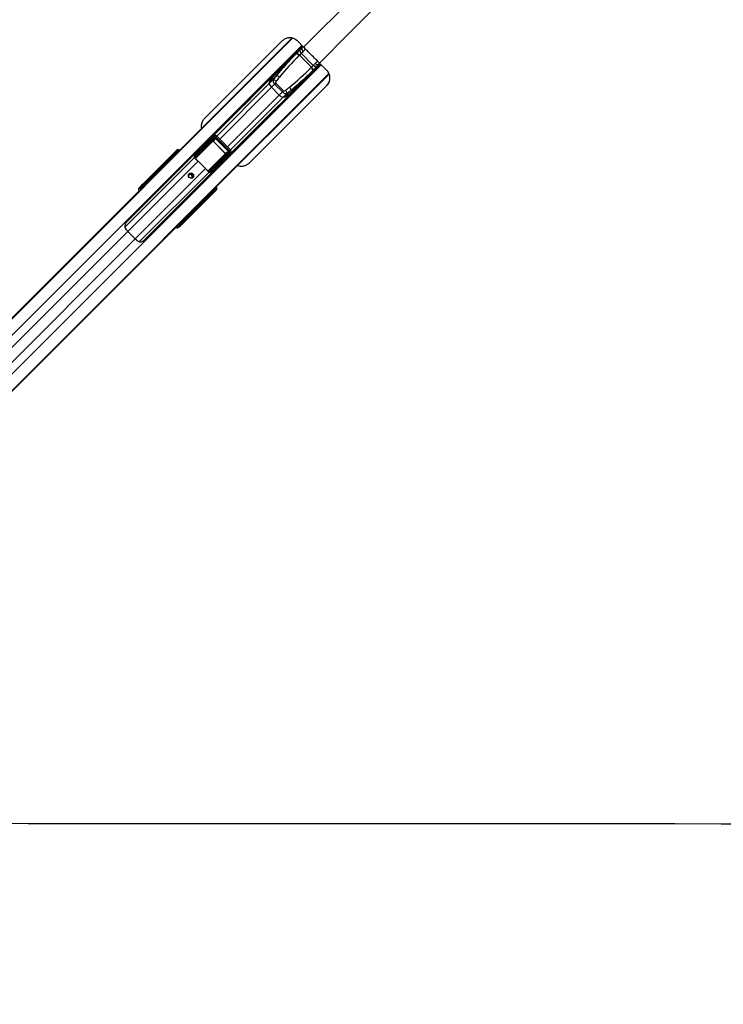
# Model space of a CAD drawing. Header units: millimetres. Extents: x 36407 to 443956, y 20230 to 409263.
# Tile 46 of 79: x 117277 to 149903, y 239024 to 284682. Entities that reach past the tile are written whole.
import ezdxf

# ---------------------------------------------------------------- set-up
doc = ezdxf.new("R2010")
doc.units = ezdxf.units.MM
doc.header["$LTSCALE"] = 50
doc.layers.add('COMPONENT_GEOMETRY', color=7, linetype='Continuous')
doc.styles.add('SLDTEXTSTYLE0', font='TXT', dxfattribs={"width": 0.75})
doc.dimstyles.new('SLDDIMSTYLE0', dxfattribs={"dimtxt": 2500, "dimasz": 165.1, "dimexe": 0, "dimexo": 0.0625, "dimgap": 625, "dimtad": 0, "dimtih": 1, "dimtoh": 1, "dimdec": 0, "dimrnd": 1e-09, "dimzin": 12, "dimdsep": 46, "dimtxsty": 'SLDTEXTSTYLE0', "dimsah": 1, "dimcen": 0.09, "dimadec": 0, "dimazin": 3, "dimtfac": 1, "dimtdec": 0, "dimtofl": 0, "dimtmove": 0, "dimatfit": 3, "dimfxl": 1, "dimfrac": 2, "dimtolj": 1, "dimtzin": 12, "dimarcsym": 0})
doc.dimstyles.new('SLDDIMSTYLE2', dxfattribs={"dimtxt": 2500, "dimasz": 165.1, "dimexe": 0, "dimexo": 0.0625, "dimgap": 625, "dimtad": 0, "dimtih": 1, "dimtoh": 1, "dimdec": 1, "dimrnd": 1e-09, "dimzin": 12, "dimdsep": 46, "dimtxsty": 'SLDTEXTSTYLE0', "dimsah": 1, "dimcen": 0.09, "dimadec": 0, "dimazin": 3, "dimtfac": 1, "dimtdec": 1, "dimtofl": 0, "dimtmove": 0, "dimatfit": 3, "dimfxl": 1, "dimfrac": 2, "dimtolj": 1, "dimtzin": 12, "dimarcsym": 0})

# ---------------------------------------------------------------- blocks, each defined once
blk = doc.blocks.new('_D_2')
at = {"layer": 'COMPONENT_GEOMETRY', "color": 7}
for p, q in [((240160, 319828), (240160, 200580)), ((68025, 220334), (68025, 200580)), ((149091, 204340), (148329, 204340)), ((148329, 204340), (148329, 200371)), ((159094, 204340), (159856, 204340)), ((159856, 204340), (159856, 200371)), ((68025, 200739), (147060, 200739)), ((240160, 200739), (161125, 200739)), ((148329, 200371), (149091, 200371)), ((159856, 200371), (159094, 200371))]:
    blk.add_line(p, q, dxfattribs=at)
for points in [[(68025, 200739), (68190, 200714), (68190, 200765)], [(240160, 200739), (239995, 200765), (239995, 200714)]]:
    blk.add_solid(points, dxfattribs=at)
at = {"layer": 'COMPONENT_GEOMETRY', "color": 7, "char_height": 2500, "attachment_point": 1, "style": 'SLDTEXTSTYLE0'}
for s, insert in [('11\'3.5"', (149091, 203594)), ('3443', (150398, 199853))]:
    blk.add_mtext(s, dxfattribs=dict(at, insert=insert))
blk = doc.blocks.new('_D_4')
at = {"layer": 'COMPONENT_GEOMETRY', "color": 7}
for p, q in [((240160, 319828), (240160, 211950)), ((90725, 238643), (90725, 211950)), ((160441, 215709), (159679, 215709)), ((159679, 215709), (159679, 211740)), ((170444, 215709), (171206, 215709)), ((171206, 215709), (171206, 211740)), ((90725, 212109), (158410, 212109)), ((240160, 212109), (172475, 212109)), ((159679, 211740), (160441, 211740)), ((171206, 211740), (170444, 211740))]:
    blk.add_line(p, q, dxfattribs=at)
for points in [[(90725, 212109), (90890, 212083), (90890, 212134)], [(240160, 212109), (239995, 212134), (239995, 212083)]]:
    blk.add_solid(points, dxfattribs=at)
at = {"layer": 'COMPONENT_GEOMETRY', "color": 7, "char_height": 2500, "attachment_point": 1, "style": 'SLDTEXTSTYLE0'}
for s, insert in [('9\'9.67"', (160441, 214963)), ('2988.7', (160363, 211223))]:
    blk.add_mtext(s, dxfattribs=dict(at, insert=insert))

msp = doc.modelspace()

# ---------------------------------------------------------------- linework, layer by layer
at = {"color": 8, "linetype": 'Continuous', "lineweight": 25}
for p, q in [((93904.97, 247794.95), (129929.16, 283819.15)), ((124228.06, 278143.25), (129909.4, 283824.59)), ((94299.21, 247425.62), (130361.28, 283487.7)), ((130407.54, 283435.56), (129861.71, 282889.74)), ((130422.98, 283425.51), (130368.93, 283371.58)), ((130419.34, 283209.86), (130528.73, 283319.05)), ((130657.83, 282093.62), (131203.13, 282638.93)), ((130977.95, 282651.25), (131087.14, 282760.65)), ((131193.55, 282654.83), (131139.67, 282600.84)), ((95193.71, 246531.12), (131255.73, 282593.14)), ((95563.04, 246136.88), (131617.18, 282191.02)), ((125913.96, 276462.6), (131624.2, 282172.83)), ((126415.77, 279284.07), (128851.76, 281720.06)), ((126554.11, 279145.73), (128956.34, 281547.96)), ((126913.82, 278786.02), (129316.05, 281188.25)), ((127052.16, 278647.67), (129488.15, 281083.66)), ((125414.86, 278248.57), (126212.4, 279046.11)), ((126224.05, 279040.1), (125422.52, 278238.57)), ((126414.13, 279285.7), (126366.99, 279238.56)), ((124586.93, 278539.21), (124598.64, 278550.92)), ((124593.94, 278532.21), (124605.64, 278543.91)), ((124613.3, 278542.26), (124612.88, 278542.73)), ((127053.79, 278646.04), (127006.66, 278598.9)), ((122157.34, 275066.55), (125382.95, 278292.17)), ((122286.99, 274867.05), (125545.94, 278126.01)), ((124162.85, 278091.81), (124123.47, 278124.77)), ((124127.04, 278131.41), (124168.09, 278097.06)), ((124350.91, 278279.88), (124338.16, 278292.63)), ((124360.55, 278315.02), (124373.31, 278302.27)), ((124379.47, 278380.77), (124364.83, 278366.13)), ((124418.22, 278347.18), (124384.44, 278375.45)), ((124398.65, 278353.11), (124386.94, 278341.41)), ((124399.69, 278328.66), (124386.94, 278341.41)), ((124388, 278382.09), (124423.46, 278352.42)), ((125389.28, 278289.37), (125410.58, 278315.77)), ((126008.19, 277655.95), (126808.19, 278455.95)), ((126814.2, 278444.31), (126017.4, 277647.5)), ((122635.14, 274518.89), (125894.1, 277777.85)), ((122834.58, 274389.18), (126060.26, 277614.86)), ((126149.31, 277607.14), (126173.87, 277639.58)), ((122977.17, 276906.13), (122952.12, 276934.31)), ((122989.24, 276990.54), (123023.28, 276952.25)), ((126312, 276837.55), (126300.3, 276825.84)), ((126319.01, 276830.54), (126307.3, 276818.84)), ((126310.82, 276844.79), (126310.35, 276845.2)), ((126327.24, 276786.01), (126325.43, 276783.97)), ((125892.86, 276355.38), (125859.91, 276394.76)), ((125865.15, 276400), (125899.5, 276358.95)), ((126060.72, 276570.07), (126047.97, 276582.82)), ((126070.36, 276605.21), (126083.11, 276592.46)), ((126109.5, 276618.85), (126096.75, 276631.6)), ((126121.21, 276630.56), (126109.5, 276618.85)), ((126143.54, 276616.34), (126115.27, 276650.13)), ((126120.51, 276655.36), (126150.18, 276619.91)), ((126129.44, 276586.02), (126127.64, 276583.98)), ((126134.26, 276596.78), (126148.86, 276611.38)), ((95859.53, 248439.6), (122286.99, 274867.05)), ((124702.4, 275184.03), (124674.22, 275209.07)), ((124720.34, 275255.19), (124758.63, 275221.15)), ((96207.69, 248091.44), (122635.14, 274518.89))]:
    msp.add_line(p, q, dxfattribs=at)
at = {"color": 7, "linetype": 'Continuous', "lineweight": 25}
for p, q in [((124154.51, 278083.47), (129898.6, 283827.56)), ((129450.01, 283699.29), (125845.24, 280104.24)), ((130443.18, 283405.15), (130155.13, 283695.48)), ((130392.98, 283455.74), (122224.48, 275287.24)), ((130097.23, 283099.88), (128969.8, 281972.45)), ((130113.66, 283116.31), (130097.23, 283099.88)), ((130288.66, 283291.31), (130113.66, 283116.31)), ((130331.87, 283122.39), (130244.37, 283034.89)), ((130368.93, 283371.58), (130288.66, 283291.31)), ((130331.87, 283122.39), (130419.12, 283209.64)), ((130332.01, 283122.25), (130331.87, 283122.39)), ((130332.01, 283122.25), (130890.34, 282563.92)), ((130422.92, 283425.57), (130368.93, 283371.58)), ((130419.12, 283209.64), (130419.34, 283209.86)), ((123055.33, 274456.39), (131223.78, 282624.84)), ((129861.71, 282889.74), (129874.18, 282876.83)), ((130227.94, 283018.46), (130244.37, 283034.89)), ((130244.37, 283034.89), (130244.38, 283034.88)), ((130802.97, 282476.29), (130244.38, 283034.88)), ((130890.48, 282563.78), (130977.73, 282651.02)), ((130977.73, 282651.02), (130977.95, 282651.25)), ((131193.61, 282654.78), (131139.67, 282600.84)), ((131517.93, 282332.95), (131175.03, 282673.22)), ((125854.19, 276389.04), (131628.04, 282162.89)), ((130867.97, 282329.14), (129740.55, 281201.71)), ((130786.55, 282459.85), (130802.98, 282476.27)), ((130802.98, 282476.27), (130802.97, 282476.29)), ((130890.48, 282563.78), (130802.98, 282476.27)), ((130884.4, 282345.57), (130867.97, 282329.14)), ((131059.41, 282520.57), (130884.4, 282345.57)), ((130890.34, 282563.92), (130890.48, 282563.78)), ((131139.67, 282600.84), (131059.41, 282520.57)), ((129017.13, 282062.21), (128022.6, 281067.68)), ((129036.84, 281905.14), (128851.76, 281720.06)), ((128861.08, 281766.27), (129188.84, 282094.03)), ((129096.9, 281688.52), (129153.49, 281745.11)), ((129153.49, 281745.11), (129513.2, 281385.39)), ((130644.92, 282106.09), (130657.83, 282093.62)), ((131520.23, 281630.29), (131606.25, 281753.39)), ((127915.07, 278034.5), (131519.87, 281629.59)), ((127915.44, 278035.2), (131520.23, 281630.29)), ((129096.9, 281688.52), (128956.34, 281547.96)), ((129316.05, 281188.25), (128956.34, 281547.96)), ((129456.61, 281328.81), (129096.9, 281688.52)), ((129456.61, 281328.81), (129316.05, 281188.25)), ((129456.61, 281328.81), (129513.2, 281385.39)), ((129673.24, 281268.75), (129488.15, 281083.66)), ((129534.36, 281092.99), (129862.12, 281420.75)), ((131520.23, 281630.29), (131519.87, 281629.59)), ((128835.81, 280254.55), (129830.3, 281249.04)), ((127651.67, 280696.75), (126135.81, 279180.89)), ((126948.98, 278367.72), (128464.89, 279883.62)), ((125418.06, 278430.86), (126264.06, 279278.94)), ((126288.18, 279232.42), (125423.89, 278366.01)), ((125427.45, 278316.52), (126288.53, 279177.59)), ((126311.82, 279165.56), (125450.74, 278304.48)), ((125770.06, 278816.17), (126121.16, 279168.13)), ((126088.9, 279151.66), (126096.79, 279143.71)), ((126089.43, 279152.19), (126097.32, 279144.24)), ((126264.06, 279278.94), (126121.16, 279168.13)), ((126275.83, 279289.46), (126134.18, 279179.62)), ((126212.4, 279046.11), (126311.82, 279165.56)), ((126243.38, 279042.26), (126248.64, 279047.53)), ((126810.35, 278475.29), (126243.38, 279042.26)), ((126355.34, 279175.72), (126248.64, 279047.53)), ((126248.64, 279047.53), (126815.62, 278480.55)), ((126355.34, 279175.72), (126365.87, 279186.25)), ((126943.81, 278587.25), (126355.34, 279175.72)), ((126365.87, 279186.25), (126954.34, 278597.78)), ((127006.66, 278598.9), (126366.99, 279238.56)), ((127053.79, 278646.04), (126414.13, 279285.7)), ((122971.91, 277031.57), (124528.84, 278588.5)), ((122973.2, 277043.58), (124562.31, 278632.7)), ((124390.5, 278419.31), (124527.17, 278532.45)), ((124552.06, 278557.34), (124452.24, 278478.03)), ((124553.97, 278559.04), (124454.35, 278479.89)), ((124527.17, 278532.45), (124552.06, 278557.34)), ((124528.84, 278588.5), (124562.31, 278632.7)), ((124540.21, 278492.49), (124562.6, 278514.88)), ((124552.06, 278557.34), (124553.97, 278559.04)), ((124586.93, 278539.21), (124562.6, 278514.88)), ((124562.6, 278514.88), (124569.61, 278507.88)), ((124569.61, 278507.88), (124593.94, 278532.21)), ((124593.94, 278532.21), (124586.93, 278539.21)), ((124605.64, 278543.91), (124598.64, 278550.92)), ((126072.58, 277682.65), (126933.65, 278543.72)), ((126945.69, 278520.44), (126084.61, 277659.36)), ((126134.1, 277655.8), (127000.52, 278520.09)), ((126933.65, 278543.72), (126814.2, 278444.31)), ((126815.62, 278480.55), (126943.81, 278587.25)), ((126943.81, 278587.25), (126954.34, 278597.78)), ((124123.47, 278124.77), (122989.24, 276990.54)), ((124053.35, 277968.54), (124195.83, 278101.22)), ((124053.35, 277968.54), (124161.19, 278076.37)), ((124100.5, 278029.46), (124154.51, 278083.47)), ((124125.08, 278166.99), (124325.12, 278332.59)), ((124326.16, 278298.3), (124125.8, 278132.43)), ((124161.19, 278076.37), (124177.28, 278091.36)), ((124161.19, 278076.37), (124174.05, 278089.24)), ((124174.05, 278089.24), (124228.06, 278143.25)), ((124177.28, 278091.36), (124174.05, 278089.24)), ((124352.08, 278359.54), (124203.36, 278241.38)), ((124206.17, 278243.79), (124203.36, 278241.38)), ((124353.98, 278361.24), (124206.17, 278243.79)), ((124241.43, 278152.03), (124228.06, 278143.25)), ((124325.12, 278332.59), (124352.08, 278359.54)), ((124360.55, 278315.02), (124338.16, 278292.63)), ((124353.98, 278361.24), (124352.08, 278359.54)), ((124386.94, 278341.41), (124360.55, 278315.02)), ((124528.21, 278498.16), (124388, 278382.09)), ((124411.4, 278340.36), (124398.65, 278353.11)), ((124454.29, 278479.8), (124452.24, 278478.03)), ((124547.21, 278485.48), (124540.21, 278492.49)), ((124547.21, 278485.48), (124569.61, 278507.88)), ((125545.94, 278126.01), (125894.1, 277777.85)), ((127047.03, 278495.97), (126198.95, 277649.97)), ((126584.26, 278001.97), (126936.23, 278353.07)), ((126810.35, 278475.29), (126815.62, 278480.55)), ((126911.74, 278328.64), (126919.7, 278320.75)), ((126912.28, 278329.17), (126920.23, 278321.29)), ((126936.23, 278353.07), (127047.03, 278495.97)), ((126947.72, 278366.08), (127057.56, 278507.74)), ((93831.48, 247746.67), (124053.35, 277968.54)), ((123658.91, 277587.87), (123766.74, 277695.71)), ((123766.74, 277695.71), (124100.5, 278029.46)), ((126139.89, 277637.58), (126083.86, 277642.49)), ((127915.44, 278035.2), (127915.07, 278034.5)), ((93757.93, 247686.89), (123658.91, 277587.87)), ((122792.57, 276837.61), (122859.12, 276904.33)), ((122839.66, 276899.8), (122792.57, 276837.61)), ((122859.12, 276904.33), (122882.89, 276935.71)), ((122952.12, 276934.31), (122928.35, 276902.92)), ((126356.59, 276760.75), (124799.66, 275203.82)), ((124811.67, 275205.11), (126400.79, 276794.22)), ((126150.18, 276619.91), (126266.25, 276760.12)), ((126300.54, 276759.08), (126187.4, 276622.41)), ((126246.12, 276684.15), (126325.43, 276783.97)), ((126247.98, 276686.26), (126327.13, 276785.88)), ((126275.97, 276801.52), (126253.58, 276779.12)), ((126260.58, 276772.12), (126253.58, 276779.12)), ((126282.97, 276794.51), (126260.58, 276772.12)), ((126300.3, 276825.84), (126275.97, 276801.52)), ((126275.97, 276801.52), (126282.97, 276794.51)), ((126282.97, 276794.51), (126307.3, 276818.84)), ((126307.3, 276818.84), (126300.3, 276825.84)), ((126325.43, 276783.97), (126300.54, 276759.08)), ((126312, 276837.55), (126307.09, 276841.95)), ((126319.01, 276830.54), (126312, 276837.55)), ((126400.79, 276794.22), (126356.59, 276760.75)), ((95514.76, 246063.39), (125756.2, 276304.83)), ((124758.63, 275221.15), (125892.86, 276355.38)), ((125484.52, 276019.37), (125800.18, 276335.03)), ((125756.2, 276304.83), (125913.96, 276462.6)), ((125869.14, 276426.14), (125756.2, 276304.83)), ((125800.18, 276335.03), (125854.19, 276389.04)), ((125900.52, 276357.71), (126066.39, 276558.07)), ((125913.96, 276462.6), (125920.04, 276471.84)), ((126100.68, 276557.03), (125935.08, 276356.99)), ((126009.48, 276435.27), (126127.64, 276583.98)), ((126009.48, 276435.27), (126011.74, 276438.4)), ((126012, 276438.22), (126129.33, 276585.89)), ((126060.72, 276570.07), (126083.11, 276592.46)), ((126083.11, 276592.46), (126109.5, 276618.85)), ((126127.64, 276583.98), (126100.68, 276557.03)), ((126121.21, 276630.56), (126108.45, 276643.31)), ((102979.32, 253514.17), (125377.08, 275911.93)), ((125377.08, 275911.93), (125484.52, 276019.37)), ((122286.99, 274867.05), (122635.14, 274518.89)), ((124672.42, 275091.03), (124605.7, 275024.48)), ((124667.89, 275071.57), (124605.7, 275024.48)), ((124671.02, 275160.26), (124702.4, 275184.03)), ((124703.8, 275114.79), (124672.42, 275091.03))]:
    msp.add_line(p, q, dxfattribs=at)
at = {"color": 7, "linetype": 'Continuous', "lineweight": 25, "flags": 128}
for points in [[(130288.66, 283291.31), (130278.43, 283277.01), (130272.68, 283259.19), (130271.61, 283238.52), (130275.28, 283215.8), (130283.53, 283191.91), (130296.06, 283167.76), (130312.38, 283144.29), (130331.87, 283122.39)], [(130368.93, 283371.58), (130360.07, 283358.65), (130355.62, 283342.13), (130355.76, 283322.66), (130360.48, 283301), (130369.61, 283277.99), (130382.78, 283254.48), (130399.5, 283231.41), (130419.12, 283209.64)], [(131139.67, 282600.84), (131126.74, 282591.98), (131110.22, 282587.53), (131090.75, 282587.67), (131069.1, 282592.39), (131046.08, 282601.52), (131022.57, 282614.69), (130999.5, 282631.41), (130977.73, 282651.02)], [(128851.76, 281720.06), (128876, 281821.48), (128911.71, 281912.48), (128958.8, 281992.79), (129017.13, 282062.21), (129086.55, 282120.55), (129163.18, 282165.84)], [(131059.41, 282520.57), (131045.1, 282510.34), (131027.28, 282504.59), (131006.61, 282503.52), (130983.89, 282507.19), (130960, 282515.44), (130935.85, 282527.97), (130912.38, 282544.29), (130890.48, 282563.78)], [(128861.08, 281766.27), (128859.79, 281760.61), (128858.53, 281754.91), (128857.32, 281749.18), (128856.13, 281743.42), (128854.99, 281737.63), (128853.87, 281731.8), (128852.8, 281725.95), (128851.76, 281720.06)], [(129933.93, 281395.09), (129888.64, 281318.46), (129830.3, 281249.04), (129760.89, 281190.71), (129680.57, 281143.62), (129589.58, 281107.91), (129488.15, 281083.66)], [(128022.6, 281067.68), (128022.57, 281067.66), (127986.14, 281029.78), (127928.19, 280968.36), (127856.76, 280893.46), (127818.98, 280854.62), (127781.89, 280817.15), (127746.68, 280782.32), (127714.73, 280751.44), (127665.9, 280706.08), (127643.51, 280687.15), (127651.67, 280696.75), (127651.67, 280696.75)], [(129534.36, 281092.99), (129528.7, 281091.7), (129523, 281090.44), (129517.27, 281089.23), (129511.51, 281088.04), (129505.72, 281086.9), (129499.89, 281085.78), (129494.04, 281084.71), (129488.15, 281083.66)], [(128464.89, 279883.63), (128464.78, 279883.52), (128455.26, 279875.44), (128474.26, 279897.91), (128519.67, 279946.78), (128550.59, 279978.77), (128585.39, 280013.94), (128622.93, 280051.1), (128661.74, 280088.85), (128736.64, 280160.28), (128798.01, 280218.18), (128835.81, 280254.55), (128835.81, 280254.55)], [(125441.34, 278221.26), (125454.66, 278210.12), (125467.95, 278198.73), (125481.17, 278187.11), (125494.33, 278175.28), (125507.4, 278163.23), (125520.37, 278151), (125533.22, 278138.59), (125545.94, 278126.01)], [(125894.1, 277777.85), (125906.68, 277765.13), (125919.09, 277752.28), (125931.32, 277739.31), (125943.37, 277726.24), (125955.2, 277713.08), (125966.83, 277699.85), (125978.21, 277686.57), (125989.35, 277673.25)], [(125309.27, 277364.4), (125270.71, 277339.3), (125224.56, 277331.47), (125177.85, 277342.11), (125137.69, 277369.6), (125110.2, 277409.76), (125099.56, 277456.47), (125107.39, 277502.62), (125132.49, 277541.18), (125171.06, 277566.29), (125217.21, 277574.12), (125263.92, 277563.48), (125304.07, 277535.98), (125331.57, 277495.83), (125342.21, 277449.12), (125334.38, 277402.97), (125309.27, 277364.4)], [(122971.91, 277031.57), (122970.58, 277028.68), (122970.3, 277024.89), (122971.09, 277020.31), (122972.92, 277015.05), (122975.75, 277009.28), (122979.49, 277003.15), (122984.03, 276996.85), (122989.24, 276990.54)], [(122193.22, 274973.14), (122203.83, 274959.67), (122214.81, 274946.2), (122226.12, 274932.77), (122237.75, 274919.39), (122249.68, 274906.11), (122261.88, 274892.94), (122274.32, 274879.91), (122286.99, 274867.05)], [(124799.66, 275203.82), (124796.77, 275202.49), (124792.98, 275202.21), (124788.4, 275203), (124783.14, 275204.83), (124777.37, 275207.66), (124771.25, 275211.39), (124764.94, 275215.93), (124758.63, 275221.15)], [(122635.14, 274518.89), (122648, 274506.23), (122661.03, 274493.78), (122674.2, 274481.59), (122687.49, 274469.66), (122700.86, 274458.03), (122714.29, 274446.71), (122727.76, 274435.74), (122741.23, 274425.13)], [(115534.73, 247416.87), (117676.36, 247415.84), (119817.98, 247414.81), (121959.61, 247413.77), (124101.23, 247412.73), (126242.86, 247411.68), (128384.49, 247410.62), (130526.11, 247409.56), (132667.74, 247408.49), (134809.36, 247407.41), (136950.99, 247406.33), (139092.61, 247405.24), (141234.24, 247404.14), (143375.86, 247403.03), (147659.12, 247400.8), (149800.74, 247399.68), (151942.36, 247398.54)]]:
    msp.add_lwpolyline(points, dxfattribs=at)
at = {"color": 7, "linetype": 'Continuous', "lineweight": 25}
for centre, radius, start, end in [((130070.23, 282910.92), 190.88, 34.290279, 81.869669), ((130086.66, 282927.35), 190.88, 34.290279, 81.869669), ((129879.7, 282907.1), 25, 135, 224), ((130679.01, 282302.14), 190.88, 8.130331, 55.709721), ((130695.44, 282318.57), 190.88, 8.130331, 55.709721), ((129137.57, 281775.92), 291.22, 191.059418, 231.516192), ((129271.38, 281681.67), 418.93, 136.044387, 168.349801), ((128979.96, 281637.2), 273.92, 45.526239, 78.015808), ((129135.01, 281835.49), 264.08, 44.423009, 78.240088), ((130675.19, 282111.61), 25, 226, 315), ((129405.29, 281211.87), 273.92, 11.984192, 44.473761), ((129603.58, 281366.92), 264.08, 11.759912, 45.576991), ((129544.02, 281369.48), 291.22, 218.483808, 258.940582), ((129449.77, 281503.29), 418.93, 281.650199, 313.955613), ((126212.72, 279032.46), 13.66, 34.000402, 91.344623), ((126318.66, 279277.73), 54.6, 178.731714, 236.077056), ((126311.16, 279192.84), 27.29, 213.970822, 271.374204), ((124545.21, 278515.84), 24.52, 137.347852, 226.126116), ((126960.93, 278543.07), 27.29, 178.625796, 236.029178), ((127045.83, 278550.56), 54.6, 213.922944, 271.268286), ((124428.66, 277700.79), 464.45, 123.243004, 134.955886), ((124106.77, 278137.46), 19.68, 322.770658, 345.196525), ((124106.45, 278138.2), 21.68, 321.727921, 341.746243), ((124121.63, 278169.09), 4.04, 328.613839, 24.542361), ((124482.64, 277754.84), 464.4, 123.242351, 134.95654), ((124199.44, 278243.56), 4.48, 330.943661, 28.842539), ((124343.16, 278315.98), 24.52, 137.34751, 226.126458), ((124359.36, 278407.4), 33.37, 307.050141, 319.041086), ((124367.41, 278388.88), 21.69, 321.730345, 341.743818), ((124385.44, 278421.6), 5.56, 335.669161, 36.357358), ((124446.78, 278480.34), 5.93, 337.079959, 38.204907), ((125425.42, 278402.37), 36.4, 237.135625, 267.584115), ((125420.99, 278398.2), 15.32, 116.520991, 150.370944), ((125416.92, 278363.38), 48.03, 262.420329, 282.671586), ((125434.52, 278323.87), 25.27, 198.690619, 309.915179), ((125450.09, 278331.77), 27.29, 213.971002, 271.361609), ((126800.55, 278444.63), 13.66, 358.655377, 55.999598), ((126091.96, 277666.43), 25.27, 140.084821, 251.309381), ((126099.86, 277682), 27.29, 178.638391, 236.028998), ((126131.47, 277648.83), 48.03, 167.328414, 187.579671), ((126170.47, 277657.33), 36.4, 182.415885, 212.864375), ((126166.29, 277652.9), 15.32, 299.629056, 333.479009), ((125189.47, 277427.57), 81.97, 41.939467, 190.152254), ((125186.97, 277418.88), 126.2, 327.670703, 122.329297), ((125196.35, 277421.04), 81.76, 259.32801, 48.580269), ((122893.02, 276868.27), 49.49, 44.441307, 133.237989), ((122916.78, 276899.66), 49.48, 44.435807, 133.239932), ((126248.43, 276678.69), 5.93, 51.795093, 112.920041), ((126283.93, 276777.12), 24.52, 223.873884, 312.652148), ((125471.68, 276663.05), 464.23, 315.042052, 326.623538), ((125525.57, 276717.16), 464.38, 315.043215, 326.757894), ((125906.29, 276338.35), 21.68, 108.253757, 128.272079), ((125905.55, 276338.68), 19.68, 104.803475, 127.229342), ((125937.18, 276353.54), 4.04, 65.457639, 121.386161), ((126011.65, 276431.35), 4.48, 61.157461, 119.056339), ((126084.07, 276575.07), 24.52, 223.873542, 312.65249), ((126156.98, 276599.32), 21.69, 108.256182, 128.269655), ((126175.5, 276591.27), 33.37, 130.958914, 142.949859), ((126189.7, 276617.35), 5.56, 53.642642, 114.330839), ((124636.37, 275124.93), 49.49, 316.762011, 45.558693), ((124667.75, 275148.69), 49.48, 316.760068, 45.564193)]:
    msp.add_arc(centre, radius, start, end, dxfattribs=at)
at = {"color": 8, "linetype": 'Continuous', "lineweight": 25}
for centre, radius, start, end in [((124570.5, 278582.86), 42.04, 172.285034, 229.935605), ((124821.02, 278335.69), 293.58, 131.251396, 135.152772), ((126103.78, 277052.93), 293.58, 314.847228, 318.748604), ((126350.95, 276802.41), 42.04, 220.064395, 277.714966)]:
    msp.add_arc(centre, radius, start, end, dxfattribs=at)
at = {"color": 7, "linetype": 'Continuous', "lineweight": 25}
for centre, major_axis, ratio, start_param, end_param in [((132925.66, 280271.46), (5178.48, 5178.48), 0.54618911, 1.57079633, 1.68926734), ((132950.3, 280296.1), (5146.53, 5146.53), 0.52897028, 1.57079633, 1.75669233), ((128064.19, 285182.21), (5146.53, 5146.53), 0.52897028, 4.52649298, 4.71238898), ((128039.55, 285157.56), (5178.48, 5178.48), 0.54618911, 4.59378007, 4.71238898), ((129195.68, 281787.3), (141.42, -141.42), 0.69851172, 3.3506463, 4.71238898), ((134565.91, 279491.63), (7506.12, 7506.12), 0.54084956, 1.75669233, 1.77984997), ((129220.32, 281811.94), (66.84, 66.84), 0.52897028, 1.77984997, 3.14159265), ((134590.55, 279516.27), (7474.17, 7474.17), 0.52897028, 1.75669233, 1.77984997), ((129555.39, 281427.59), (141.42, -141.42), 0.69851172, 4.71238898, 6.07413166), ((129580.04, 281452.23), (66.84, 66.84), 0.52897028, 3.14159265, 4.50333534), ((127284.36, 286822.46), (7474.17, 7474.17), 0.52897028, 4.50333534, 4.52649298), ((127259.72, 286797.81), (7506.12, 7506.12), 0.54084956, 4.50333534, 4.52649298), ((126194.26, 279099.67), (89.43, 75.39), 0.85463411, 1.52298823, 1.67157808), ((126229.62, 279027.97), (18.26, 20.27), 0.91616812, 6.24131352, 7.78242751), ((126232.56, 279030.92), (10.34, 11.78), 0.79708679, 6.23128042, 7.77239441), ((126336.52, 279209.98), (80.15, 69.88), 0.94018698, 0.05933273, 1.65823452), ((126324.73, 279198.19), (44.72, 37.7), 0.85463411, 0.07267629, 1.67157808), ((126322.61, 279140.89), (41.37, 47.14), 0.79708679, 6.23128042, 7.77239441), ((126328.5, 279146.78), (25.88, 29.85), 0.63258453, 6.2301257, 7.77123969), ((124553.35, 278505.63), (26.52, -26.52), 0.34884639, 1.57079633, 3.10668607), ((124598.36, 278516.02), (-58.57, 81.78), 0.93151128, 4.86462331, 6.43657561), ((124578.26, 278530.54), (26.52, -26.52), 0.32693511, 1.57079633, 3.10668607), ((124629.56, 278557.22), (-43.4, 92.27), 0.90703909, 5.02707611, 6.59902841), ((126190, 279301.75), (4776.57, 4794.42), 0.00671156, 4.5393487, 4.61762464), ((126914.87, 278560.41), (29.85, 25.88), 0.63258453, 4.79513093, 6.33624492), ((126908.98, 278554.51), (47.14, 41.37), 0.79708679, 4.7939762, 6.33509019), ((126966.28, 278556.64), (37.7, 44.72), 0.85463411, 4.61160723, 6.21050902), ((126978.07, 278568.42), (69.88, 80.15), 0.94018698, 4.62495079, 6.22385257), ((126595.17, 274867.28), (5555.84, 5555.84), 0.50909055, 1.50098316, 1.57079633), ((124104.58, 278093.6), (35.36, -35.36), 0.71896681, 1.74532925, 1.77135886), ((125647.36, 279618.72), (1859.98, 1771.65), 0.00085527, 3.7528801, 3.82271395), ((125638.64, 279627.66), (1851.04, 1780.37), 0.00065063, 3.7546079, 3.82444175), ((124112.79, 278101.81), (44.19, -44.19), 0.50380844, 1.74532925, 1.77135886), ((124200.93, 278111.53), (44.06, 42.02), 0.06577721, 4.53401907, 6.62942116), ((124351.3, 278305.77), (26.52, -26.52), 0.34884639, 1.57079633, 3.10668607), ((124334.88, 278289.35), (8.84, -8.84), 0.37075767, 1.57079633, 3.10668607), ((124378.27, 278332.74), (26.52, -26.52), 0.32693511, 1.57079633, 3.10668607), ((124419.05, 278408.35), (40.33, 26.5), 0.77397206, 3.17665806, 3.37065878), ((124414.41, 278406.78), (30.31, 20.61), 0.67862656, 3.17338902, 3.36738975), ((125638.64, 279627.66), (1851.04, 1780.37), 0.00065063, 3.97133559, 4.01548466), ((125647.36, 279618.72), (1859.98, 1771.65), 0.00085527, 3.96960778, 4.01375685), ((124536.93, 278489.21), (8.84, -8.84), 0.37075767, 1.57079633, 3.10668607), ((124263.77, 276814.65), (1694.8, 2080.23), 0.01100232, 0.78147773, 0.82068092), ((125609.58, 278389.49), (143.81, 143.81), 0.82167819, 2.38513654, 2.66150654), ((126799.01, 278464.47), (11.78, 10.34), 0.79708679, 4.7939762, 6.33509019), ((126796.07, 278461.53), (20.27, 18.26), 0.91616812, 4.78394311, 6.3250571), ((126867.76, 278426.17), (75.39, 89.43), 0.85463411, 4.61160723, 4.76019708), ((126487.34, 274759.45), (5555.84, 5555.84), 0.50909055, 1.50098316, 1.57079633), ((124582.74, 276495.67), (2080.23, 1694.8), 0.01100232, 5.46250439, 5.50170758), ((126157.59, 277841.49), (143.81, 143.81), 0.82167819, 3.62167877, 3.89804876), ((127069.84, 278421.9), (4794.42, 4776.57), 0.00671156, 1.66556066, 1.74385891), ((122900.15, 276733.28), (-106.07, 106.07), 0.3332373, 0.04600321, 1.10206438), ((122939.55, 276999.93), (104.53, 108.18), 0.04378821, 1.19814301, 2.79368913), ((122949.48, 277002.47), (69.69, 72.12), 0.04378821, 1.19814301, 2.79368913), ((122985.38, 276967.73), (31.97, 39.23), 0.24582743, 1.16175046, 2.75729658), ((127386.81, 277879.27), (1771.65, 1859.98), 0.00085527, 2.26942845, 2.31357753), ((126257.3, 276768.84), (8.84, -8.84), 0.37075767, 0.03490659, 1.57079633), ((126273.72, 276785.26), (26.52, -26.52), 0.34884639, 0.03490659, 1.57079633), ((126298.63, 276810.17), (26.52, -26.52), 0.32693511, 0.03490659, 1.57079633), ((126284.11, 276830.27), (81.78, -58.57), 0.93151128, 6.12979501, 7.70174731), ((126325.31, 276861.47), (92.27, -43.4), 0.90703909, 5.9673422, 7.5392945), ((122548.65, 278740.36), (5533.69, 5533.69), 0.51112903, 4.71238898, 4.78220215), ((122656.09, 278847.8), (5533.69, 5533.69), 0.51112903, 4.71238898, 4.78139529), ((125879.53, 276431.33), (42.02, 44.06), 0.06577721, 5.93694945, 8.03444725), ((125861.69, 276336.48), (35.36, -35.36), 0.71896681, 1.37023379, 1.3962634), ((125869.9, 276344.69), (44.19, -44.19), 0.50380844, 1.37023379, 1.3962634), ((127386.81, 277879.27), (1771.65, 1859.98), 0.00085527, 2.46047136, 2.53030521), ((127395.75, 277870.54), (1780.37, 1851.04), 0.00065063, 2.45874355, 2.5285774), ((126057.44, 276566.79), (8.84, -8.84), 0.37075767, 0.03490659, 1.57079633), ((126073.86, 276583.21), (26.52, -26.52), 0.34884639, 0.03490659, 1.57079633), ((126100.83, 276610.18), (26.52, -26.52), 0.32693511, 0.03490659, 1.57079633), ((126176.44, 276650.96), (26.5, 40.33), 0.77397206, 2.91252653, 3.10652725), ((126174.87, 276646.32), (20.61, 30.31), 0.67862656, 2.91579556, 3.10979628), ((127395.75, 277870.54), (1780.37, 1851.04), 0.00065063, 2.26770065, 2.31184972), ((124501.37, 275132.06), (106.07, -106.07), 0.3332373, 5.18112093, 6.2371821), ((124768.03, 275171.46), (108.18, 104.53), 0.04378821, 3.48949617, 5.0850423), ((124735.82, 275217.28), (39.23, 31.97), 0.24582743, 3.52588872, 5.12143485), ((124770.56, 275181.39), (72.12, 69.69), 0.04378821, 3.48949617, 5.0850423)]:
    msp.add_ellipse(centre, major_axis=major_axis, ratio=ratio, start_param=start_param, end_param=end_param, dxfattribs=at)
at = {"color": 8, "linetype": 'Continuous', "lineweight": 25}
for centre, major_axis, ratio, start_param, end_param in [((132925.66, 280271.46), (5178.48, 5178.48), 0.54618911, 1.68926734, 1.75669233), ((128039.55, 285157.56), (5178.48, 5178.48), 0.54618911, 4.52649298, 4.59378007), ((124579.8, 278509.73), (-21.7, 46.14), 0.90703909, 5.02707611, 5.57562308), ((124543.94, 278482.21), (8.84, -8.84), 0.37075767, 1.01643634, 1.57079633), ((125929.37, 278860.24), (862.58, 702.8), 0.01112979, 4.00885614, 4.0688575), ((126628.33, 278161.28), (702.8, 862.58), 0.01112979, 2.21432781, 2.27432917), ((122966.74, 276800.04), (106.11, -106.02), 0.33316751, 3.18745825, 4.24439147), ((123000.07, 276833.37), (-70.71, 70.71), 0.3332373, 0.04600321, 0.82784337), ((126250.3, 276775.85), (8.84, -8.84), 0.37075767, 1.57079633, 2.12515631), ((126277.83, 276811.71), (46.14, -21.7), 0.90703909, 0.93353077, 1.25610919), ((124568.13, 275198.65), (-106.02, 106.11), 0.33316751, 2.03879384, 3.09572706), ((124601.46, 275231.98), (70.71, -70.71), 0.3332373, 5.45534193, 6.2371821)]:
    msp.add_ellipse(centre, major_axis=major_axis, ratio=ratio, start_param=start_param, end_param=end_param, dxfattribs=at)
for points, knots in [([(130443.18, 283405.15), (135376.33, 288329.21), (142838.88, 295778), (150324.2, 303196.29), (152861.32, 305710.69)], [0, 0, 0, 0, 0.66105519, 1, 1, 1, 1]), ([(153475.98, 305084.92), (150963.43, 302549.81), (143546.71, 295066.5), (136099.42, 287606.21), (131175.03, 282673.22)], [0, 0, 0, 0, 0.33876827, 1, 1, 1, 1]), ([(124203.37, 278245.73), (124204.61, 278246.85), (124211.18, 278252.79), (124219.22, 278258.69), (124226.85, 278260.93), (124228.25, 278261.34)], [0, 0, 0, 0, 0.16021972, 0.84476988, 1, 1, 1, 1]), ([(124451.44, 278484.01), (124452.63, 278485.09), (124459.15, 278491.02), (124468.48, 278497.49), (124477.64, 278499.8), (124480.24, 278500.46)], [0, 0, 0, 0, 0.13809249, 0.75516305, 1, 1, 1, 1]), ([(125407.67, 278405.78), (125400.33, 278400.21), (125389.45, 278391.97), (125378.72, 278383.85), (125375.23, 278381.22)], [0, 0, 0, 0, 0.67514063, 1, 1, 1, 1]), ([(126083.86, 277642.49), (126078.97, 277638.54), (126069.04, 277630.53), (126059.17, 277622.56), (126054.16, 277618.52)], [0, 0, 0, 0, 0.49256494, 1, 1, 1, 1]), ([(126268.23, 276711.75), (126266.62, 276706.66), (126263.35, 276696.38), (126255.87, 276687.72), (126252.1, 276683.35)], [0, 0, 0, 0, 0.49518523, 1, 1, 1, 1]), ([(126027.96, 276458.31), (126026.83, 276454.99), (126024.01, 276446.75), (126017.63, 276439.57), (126013.82, 276435.28)], [0, 0, 0, 0, 0.4026343, 1, 1, 1, 1])]:
    msp.add_open_spline(points, degree=3, knots=knots, dxfattribs=at)
at = {"color": 7, "linetype": 'Continuous', "lineweight": 25}
for points, knots in [([(130155.13, 283695.48), (130109.4, 283732.91), (130018.02, 283807.71), (129845.69, 283851.28), (129697.97, 283839.94), (129584.79, 283797.6), (129509.98, 283754), (129468.47, 283716.13), (129450.01, 283699.29)], [0, 0, 0, 0, 0.22027591, 0.44013575, 0.67055501, 0.78818538, 0.90577803, 1, 1, 1, 1]), ([(131175.03, 282673.22), (131101.19, 282746.6), (130951.38, 282895.48), (130750.34, 283096.49), (130579.89, 283267.48), (130488.91, 283359.1), (130443.18, 283405.15)], [0, 0, 0, 0, 0.30525717, 0.61936665, 0.80866023, 1, 1, 1, 1]), ([(131519.87, 281629.59), (131557.07, 281675.4), (131631.4, 281766.95), (131673.41, 281939.85), (131660.14, 282087.93), (131616.16, 282200.86), (131572.03, 282274.49), (131534.36, 282315.19), (131517.93, 282332.95)], [0, 0, 0, 0, 0.22212408, 0.44386837, 0.67511599, 0.79223505, 0.90931709, 1, 1, 1, 1]), ([(125845.24, 280104.24), (125810.54, 280062.78), (125741.09, 279979.77), (125698.29, 279820.27), (125691.45, 279701.22), (125711.63, 279647.08), (125713.39, 279642.36)], [0, 0, 0, 0, 0.32765389, 0.65597198, 0.96995931, 1, 1, 1, 1]), ([(125757.75, 279982.86), (125755.68, 279980.04), (125721.78, 279933.88), (125701.41, 279819.27), (125691.79, 279701.87), (125712.05, 279647.62), (125713.85, 279642.81)], [0, 0, 0, 0, 0.030730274, 0.503669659, 0.955970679, 1, 1, 1, 1]), ([(124598.64, 278550.92), (124596.73, 278552.69), (124591.46, 278557.58), (124582.81, 278562.82), (124572.39, 278565.24), (124562.38, 278564.28), (124556.9, 278560.87), (124553.97, 278559.04)], [0, 0, 0, 0, 0.15211061, 0.41911191, 0.62363007, 0.79838737, 1, 1, 1, 1]), ([(124609.89, 278538.85), (124609.3, 278539.7), (124608.08, 278541.49), (124606.48, 278543.08), (124605.64, 278543.91)], [0, 0, 0, 0, 0.47712444, 1, 1, 1, 1]), ([(124122.44, 278125.55), (124121.99, 278125.9), (124118.9, 278128.29), (124114.65, 278133.55), (124111.82, 278141.85), (124112.01, 278149.79), (124114.74, 278157.62), (124119.38, 278164.73), (124123.32, 278168.74), (124125.3, 278170.77)], [0, 0, 0, 0, 0.03238112, 0.22206158, 0.38120681, 0.54336647, 0.67283613, 0.83477362, 1, 1, 1, 1]), ([(124125.08, 278166.99), (124123.59, 278165.52), (124121.04, 278163), (124118.47, 278159.11), (124116.92, 278155.78), (124116.29, 278153.63), (124115.75, 278149.77), (124116.18, 278145.08), (124119.08, 278138.81), (124122.78, 278134.69), (124125.42, 278132.72), (124125.8, 278132.43)], [0, 0, 0, 0, 0.165495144, 0.283603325, 0.314944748, 0.413533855, 0.433372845, 0.592863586, 0.760458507, 0.965180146, 1, 1, 1, 1]), ([(124398.65, 278353.11), (124396.74, 278354.89), (124391.48, 278359.78), (124382.82, 278365.01), (124372.4, 278367.44), (124362.39, 278366.48), (124356.91, 278363.07), (124353.98, 278361.24)], [0, 0, 0, 0, 0.1521048, 0.41909591, 0.62357612, 0.79839452, 1, 1, 1, 1]), ([(124379.47, 278380.77), (124377.99, 278383.47), (124375.12, 278388.75), (124374.55, 278398.05), (124376.84, 278407.32), (124382.16, 278416.79), (124387.14, 278421.99), (124389.92, 278424.9)], [0, 0, 0, 0, 0.18371227, 0.35774944, 0.5459505, 0.74623889, 1, 1, 1, 1]), ([(124390.5, 278419.31), (124388.42, 278417.19), (124384.8, 278413.51), (124380.85, 278406.17), (124379.58, 278398.89), (124380.71, 278391.72), (124383.24, 278387.66), (124384.56, 278385.53)], [0, 0, 0, 0, 0.26169802, 0.45474033, 0.63425503, 0.8078462, 1, 1, 1, 1]), ([(125440.59, 278503.34), (125440.44, 278503.2), (125429.76, 278492.5), (125404.49, 278462.41), (125378.45, 278411.58), (125368.78, 278358.24), (125371.8, 278318.67), (125379.49, 278300.39), (125382.95, 278292.17)], [0, 0, 0, 0, 0.00267112, 0.19535133, 0.50715469, 0.72195972, 0.87487098, 1, 1, 1, 1]), ([(125382.95, 278292.17), (125394.29, 278273.94), (125410.04, 278248.63), (125434.5, 278227.25), (125441.34, 278221.26)], [0, 0, 0, 0, 0.72013113, 1, 1, 1, 1]), ([(125410.58, 278315.77), (125408.62, 278325.9), (125405.02, 278344.49), (125405.47, 278363.26), (125405.67, 278371.8)], [0, 0, 0, 0, 0.54469453, 1, 1, 1, 1]), ([(125405.67, 278371.8), (125406.06, 278378.67), (125406.6, 278388.13), (125407.41, 278399.65), (125407.59, 278403.87), (125407.67, 278405.78)], [0, 0, 0, 0, 0.59280206, 0.81581899, 1, 1, 1, 1]), ([(125418.06, 278430.86), (125418, 278430.79), (125415.53, 278428.09), (125410.24, 278420.58), (125408.63, 278411.29), (125407.67, 278405.78)], [0, 0, 0, 0, 0.01076897, 0.4125623, 1, 1, 1, 1]), ([(125418.06, 278430.86), (125418.02, 278430.81), (125416.5, 278429), (125413.53, 278423.69), (125413.92, 278416.3), (125414.15, 278411.91)], [0, 0, 0, 0, 0.0107721, 0.41258463, 1, 1, 1, 1]), ([(125414.15, 278411.91), (125414.58, 278409.22), (125415.5, 278403.55), (125417.95, 278390.36), (125420.9, 278377.28), (125423.28, 278368.3), (125423.89, 278366.01)], [0, 0, 0, 0, 0.20553905, 0.43441608, 0.85524256, 1, 1, 1, 1]), ([(125989.35, 277673.25), (126005.44, 277656.41), (126027.78, 277633.02), (126053.15, 277618.83), (126060.26, 277614.86)], [0, 0, 0, 0, 0.71985443, 1, 1, 1, 1]), ([(126060.26, 277614.86), (126068.49, 277611.4), (126086.76, 277603.71), (126126.33, 277600.69), (126179.67, 277610.35), (126230.5, 277636.4), (126260.6, 277661.67), (126271.29, 277672.35), (126271.44, 277672.49)], [0, 0, 0, 0, 0.12512902, 0.27804028, 0.49284531, 0.80464867, 0.99732888, 1, 1, 1, 1]), ([(126134.1, 277655.8), (126140.98, 277654.03), (126150.13, 277651.68), (126162.76, 277649.06), (126171.64, 277647.41), (126177.32, 277646.49), (126180, 277646.06)], [0, 0, 0, 0, 0.42554165, 0.56564179, 0.79448833, 1, 1, 1, 1]), ([(126173.87, 277639.58), (126171.96, 277639.5), (126167.74, 277639.32), (126156.22, 277638.51), (126146.76, 277637.97), (126139.89, 277637.58)], [0, 0, 0, 0, 0.18418101, 0.40719794, 1, 1, 1, 1]), ([(126198.95, 277649.97), (126198.88, 277649.9), (126196.11, 277647.38), (126188.58, 277642.1), (126179.29, 277640.51), (126173.87, 277639.58)], [0, 0, 0, 0, 0.01076802, 0.42312376, 1, 1, 1, 1]), ([(126198.95, 277649.97), (126198.9, 277649.93), (126197.04, 277648.37), (126191.71, 277645.42), (126184.32, 277645.82), (126180, 277646.06)], [0, 0, 0, 0, 0.010771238, 0.423067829, 1, 1, 1, 1]), ([(127390.55, 277925.41), (127425.32, 277912.6), (127509.78, 277881.47), (127655.86, 277890.71), (127803.38, 277939.98), (127878.48, 278003.53), (127915.07, 278034.5)], [0, 0, 0, 0, 0.19349753, 0.47014805, 0.7418065, 1, 1, 1, 1]), ([(127391.17, 277926.02), (127425.85, 277913.25), (127510.23, 277882.16), (127656.23, 277891.41), (127803.74, 277940.68), (127878.84, 278004.23), (127915.44, 278035.2)], [0, 0, 0, 0, 0.19312075, 0.46989702, 0.74167896, 1, 1, 1, 1]), ([(126327.13, 276785.88), (126328.95, 276788.79), (126332.15, 276793.9), (126333.18, 276802.33), (126332.26, 276809.69), (126329.38, 276817.22), (126324.94, 276824.18), (126320.77, 276828.65), (126319.01, 276830.54)], [0, 0, 0, 0, 0.19978008, 0.35106044, 0.49352044, 0.64441111, 0.84903993, 1, 1, 1, 1]), ([(125938.86, 276357.21), (125936.8, 276355.19), (125933, 276351.47), (125926.2, 276346.96), (125918.84, 276344.13), (125910.73, 276343.6), (125904.82, 276345.41), (125898.78, 276348.73), (125896.03, 276351.74), (125893.64, 276354.35)], [0, 0, 0, 0, 0.16774717, 0.30943028, 0.44212369, 0.59738764, 0.76925808, 0.80021915, 1, 1, 1, 1]), ([(125900.52, 276357.71), (125902.47, 276355.49), (125906.34, 276351.08), (125913.33, 276347.96), (125919.69, 276347.61), (125923.6, 276348.74), (125926.74, 276350.14), (125928.6, 276351.29), (125931.92, 276353.79), (125933.58, 276355.47), (125935.08, 276356.99)], [0, 0, 0, 0, 0.215839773, 0.428942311, 0.580243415, 0.686197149, 0.701095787, 0.813411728, 0.831967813, 1, 1, 1, 1]), ([(126129.33, 276585.89), (126131.15, 276588.8), (126134.35, 276593.91), (126135.38, 276602.34), (126134.46, 276609.7), (126131.58, 276617.23), (126127.14, 276624.19), (126122.97, 276628.66), (126121.21, 276630.56)], [0, 0, 0, 0, 0.19979731, 0.35107705, 0.49350634, 0.64443456, 0.84902775, 1, 1, 1, 1]), ([(126192.99, 276621.82), (126190.85, 276619.74), (126186.48, 276615.48), (126178.16, 276609.99), (126168.27, 276606.58), (126157.71, 276606.63), (126151.75, 276609.83), (126148.86, 276611.38)], [0, 0, 0, 0, 0.18964756, 0.38795065, 0.59755379, 0.80438983, 1, 1, 1, 1]), ([(126153.62, 276616.47), (126155.89, 276615.07), (126160, 276612.53), (126165.42, 276611.78), (126170.13, 276611.99), (126173.3, 276612.73), (126178.02, 276614.71), (126182.72, 276617.73), (126185.83, 276620.84), (126187.4, 276622.41)], [0, 0, 0, 0, 0.20400569, 0.36833414, 0.40893441, 0.56253547, 0.60855622, 0.80266648, 1, 1, 1, 1]), ([(122224.48, 275287.24), (122216.01, 275277.65), (122196.19, 275255.21), (122168.12, 275201.42), (122149.74, 275130.62), (122151.36, 275046.03), (122179.47, 274997.09), (122193.22, 274973.14)], [0, 0, 0, 0, 0.10963043, 0.25673062, 0.49979088, 0.75517698, 1, 1, 1, 1]), ([(122741.23, 274425.13), (122761.84, 274412.79), (122802.93, 274388.17), (122878.91, 274380.6), (122947.69, 274392.41), (123003.65, 274416.98), (123036.53, 274438.74), (123050.7, 274452.04), (123055.33, 274456.39)], [0, 0, 0, 0, 0.21292831, 0.42460262, 0.6767701, 0.83002275, 0.94448046, 1, 1, 1, 1])]:
    msp.add_open_spline(points, degree=3, knots=knots, dxfattribs=at)

# ---------------------------------------------------------------- dimensions: what is measured, and where the dimension line sits
at = {"layer": 'COMPONENT_GEOMETRY', "color": 7}
for base, p2, dimstyle, picture, middle in [((68024.72, 200739.15), (68024.72, 220397.34), 'SLDDIMSTYLE0', '_D_2', (154092.6, 200739.15)), ((90724.72, 212108.51), (90724.72, 238706.63), 'SLDDIMSTYLE2', '_D_4', (165442.6, 212108.51))]:
    dim = msp.add_linear_dim(base=base, p1=(240160.49, 319891.58), p2=p2, dimstyle=dimstyle, dxfattribs=at)
    dim.commit()
    dim.dimension.update_dxf_attribs({"geometry": picture, "text_midpoint": middle, "dimtype": 160})

doc.saveas('drawing.dxf')
